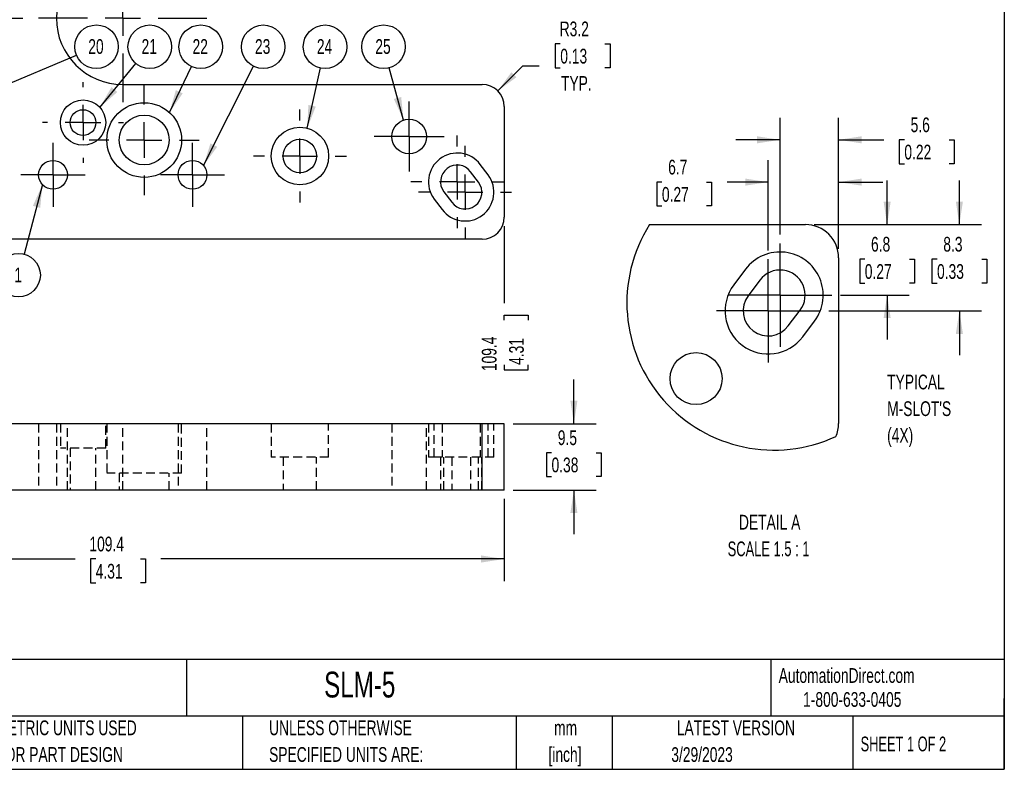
# Model space of a CAD drawing. Header units: millimetres. Extents: x 13 to 546, y 13 to 419.
# Tile 3 of 4: x 264 to 546, y 13 to 228. Entities that reach past the tile are written whole.
import ezdxf

# ---------------------------------------------------------------- set-up
doc = ezdxf.new("R2010")
doc.units = ezdxf.units.MM
doc.header["$LTSCALE"] = 2
doc.linetypes.add('CENTERX2', pattern=[20.32, 12.7, -2.54, 2.54, -2.54])
doc.linetypes.add('HIDDEN', pattern=[1.905, 1.27, -0.635])
for name, color, linetype in [('CENTER', 40, 'CENTERX2'), ('HIDDEN', 102, 'HIDDEN'), ('SLD-DEFPOINTS', 7, 'Continuous')]:
    doc.layers.add(name, color=color, linetype=linetype)
doc.layers.add('DIMENSIONS', color=140, linetype='Continuous', lineweight=25)
doc.layers.add('TEXT', color=140, linetype='Continuous', lineweight=25)
doc.styles.add('SLDTEXTSTYLE0', font='TXT', dxfattribs={"width": 0.7})
doc.styles.add('SLDTEXTSTYLE1', font='TXT', dxfattribs={"width": 0.65})
doc.styles.add('SLDTEXTSTYLE2', font='TXT', dxfattribs={"width": 0.653846})
doc.dimstyles.new('SLDDIMSTYLE1', dxfattribs={"dimtxt": 4.316016, "dimasz": 6.604, "dimexe": 0, "dimexo": 0.0625, "dimgap": 1.079004, "dimtad": 0, "dimtih": 1, "dimtoh": 1, "dimlfac": 0.5, "dimrnd": 1e-09, "dimzin": 12, "dimdsep": 46, "dimtxsty": 'SLDTEXTSTYLE0', "dimblk1": 'NONE', "dimblk2": 'NONE', "dimsah": 1, "dimcen": 0.09, "dimadec": 0, "dimazin": 3, "dimtfac": 1, "dimtofl": 0, "dimtmove": 0, "dimatfit": 3, "dimldrblk": 'NONE', "dimfxl": 0, "dimfrac": 2, "dimtolj": 1, "dimtzin": 12, "dimarcsym": 0})
doc.dimstyles.new('SLDDIMSTYLE10', dxfattribs={"dimtxt": 4.316016, "dimasz": 6.604, "dimexe": 0, "dimexo": 0.0625, "dimgap": 1.079004, "dimtad": 0, "dimtih": 1, "dimtoh": 1, "dimlfac": 0.5, "dimrnd": 1e-09, "dimzin": 12, "dimdsep": 46, "dimtxsty": 'SLDTEXTSTYLE0', "dimsah": 1, "dimcen": 0.09, "dimadec": 0, "dimazin": 3, "dimtfac": 1, "dimtmove": 0, "dimatfit": 0, "dimfxl": 0, "dimfrac": 2, "dimtolj": 1, "dimtzin": 12, "dimarcsym": 0})
doc.dimstyles.new('SLDDIMSTYLE11', dxfattribs={"dimtxt": 4.316016, "dimasz": 6.604, "dimexe": 0, "dimexo": 0.0625, "dimgap": 1.079004, "dimtad": 0, "dimtih": 1, "dimtoh": 1, "dimlfac": 0.333333, "dimrnd": 1e-09, "dimzin": 12, "dimdsep": 46, "dimtxsty": 'SLDTEXTSTYLE0', "dimsah": 1, "dimcen": 0.09, "dimadec": 0, "dimazin": 3, "dimtfac": 1, "dimtmove": 0, "dimatfit": 0, "dimfxl": 0, "dimfrac": 2, "dimtolj": 1, "dimtzin": 12, "dimarcsym": 0})
doc.dimstyles.new('SLDDIMSTYLE6', dxfattribs={"dimtxt": 4.316016, "dimasz": 6.604, "dimexe": 0, "dimexo": 0.0625, "dimgap": 1.079004, "dimtad": 0, "dimtih": 1, "dimtoh": 1, "dimlfac": 0.5, "dimrnd": 1e-09, "dimzin": 12, "dimdsep": 46, "dimtxsty": 'SLDTEXTSTYLE0', "dimsah": 1, "dimcen": 0, "dimadec": 0, "dimazin": 3, "dimtfac": 1, "dimtofl": 0, "dimtmove": 0, "dimatfit": 3, "dimfxl": 0, "dimfrac": 2, "dimtolj": 1, "dimtzin": 12, "dimarcsym": 0})
doc.dimstyles.new('SLDDIMSTYLE8', dxfattribs={"dimtxt": 0.18, "dimasz": 6.604, "dimexe": 0, "dimexo": 0.0625, "dimgap": 0, "dimtad": 0, "dimtih": 1, "dimtoh": 1, "dimdec": 0, "dimrnd": 1e-09, "dimzin": 0, "dimdsep": 46, "dimtxsty": 'Standard', "dimsah": 1, "dimcen": 0.09, "dimadec": 0, "dimazin": 0, "dimtfac": 6.604, "dimtdec": 0, "dimtofl": 0, "dimtmove": 0, "dimatfit": 3, "dimfxl": 0, "dimfrac": 2, "dimtolj": 1, "dimtzin": 0, "dimarcsym": 0})
doc.dimstyles.new('SLDDIMSTYLE9', dxfattribs={"dimtxt": 4.316016, "dimasz": 6.604, "dimexe": 0, "dimexo": 0.0625, "dimgap": 1.079004, "dimtad": 0, "dimtih": 1, "dimtoh": 1, "dimlfac": 0.5, "dimrnd": 1e-09, "dimzin": 12, "dimdsep": 46, "dimtxsty": 'SLDTEXTSTYLE0', "dimsah": 1, "dimcen": 0.09, "dimadec": 0, "dimazin": 3, "dimtfac": 1, "dimtofl": 0, "dimtmove": 0, "dimatfit": 3, "dimfxl": 0, "dimfrac": 2, "dimtolj": 1, "dimtzin": 12, "dimarcsym": 0})

# ---------------------------------------------------------------- blocks, each defined once
blk = doc.blocks.new('SW_NOTE_0')
at = {"layer": 'TEXT', "color": 0, "char_height": 3.175, "attachment_point": 1, "style": 'SLDTEXTSTYLE0'}
for s, insert in [('SWIVELLINK STANDARD SERIES METRIC MOUNTING PLATE, FOR USE WITH BALL BASES SLM-1 OR SLM-1-40 OR SLM-1XS AND COGNEX,', (0, 4.09)), ('DALSA AND KEYENCE CAMERAS.', (0, -2.14))]:
    blk.add_mtext(s, dxfattribs=dict(at, insert=insert))
blk = doc.blocks.new('SW_NOTE_0_1')
at = {"layer": 'TEXT', "color": 0, "char_height": 4.233, "attachment_point": 2, "style": 'SLDTEXTSTYLE0'}
for s, insert in [('mm', (5.69, 5.46)), ('[inch]', (5.52, -2.19))]:
    blk.add_mtext(s, dxfattribs=dict(at, insert=insert))
blk = doc.blocks.new('SW_NOTE_0_2')
at = {"layer": 'TEXT', "color": 0, "char_height": 4.2333, "attachment_point": 1, "style": 'SLDTEXTSTYLE0'}
for s, insert in [('UNLESS OTHERWISE', (0, 5.46)), ('SPECIFIED UNITS ARE:', (0, -2.19))]:
    blk.add_mtext(s, dxfattribs=dict(at, insert=insert))
blk = doc.blocks.new('SW_NOTE_0_6')
at = {"layer": 'TEXT', "color": 0, "char_height": 4.2333, "attachment_point": 1, "style": 'SLDTEXTSTYLE0'}
for s, insert in [('METRIC UNITS USED', (0, 5.46)), ('FOR PART DESIGN', (0, -2.19))]:
    blk.add_mtext(s, dxfattribs=dict(at, insert=insert))
blk = doc.blocks.new('_D_3')
at = {"layer": 'DIMENSIONS'}
for p, q in [((402.65, 168.67), (402.65, 146.51)), ((402.65, 141.63), (402.65, 143.08)), ((402.65, 143.08), (409.5, 143.08)), ((409.5, 143.08), (409.5, 141.63)), ((402.65, 128.8), (402.65, 127.35)), ((402.65, 127.35), (409.5, 127.35)), ((409.5, 127.35), (409.5, 128.8))]:
    blk.add_line(p, q, dxfattribs=at)
at = {"layer": 'DIMENSIONS', "char_height": 4.233, "attachment_point": 1, "rotation": 90, "style": 'SLDTEXTSTYLE0'}
for s, insert in [('109.4', (396.22, 127.01)), ('4.31', (404.05, 128.8))]:
    blk.add_mtext(s, dxfattribs=dict(at, insert=insert))
blk = doc.blocks.new('_None')
blk = doc.blocks.new('_D_10')
at = {"layer": 'DIMENSIONS'}
for p, q in [((418.74, 220.95), (417.29, 220.95)), ((417.29, 220.95), (417.29, 214.09)), ((431.56, 220.95), (433.01, 220.95)), ((433.01, 220.95), (433.01, 214.09)), ((400.79, 207.45), (408.02, 214.69)), ((408.02, 214.69), (412.67, 214.69)), ((417.29, 214.09), (418.74, 214.09)), ((433.01, 214.09), (431.56, 214.09))]:
    blk.add_line(p, q, dxfattribs=at)
blk.add_solid([(400.79, 207.45), (406.17, 211.4), (404.74, 212.84)], dxfattribs=at)
at = {"layer": 'DIMENSIONS', "char_height": 4.233, "attachment_point": 1, "style": 'SLDTEXTSTYLE0'}
for s, insert in [('R3.2', (418.57, 227.38)), ('0.13', (418.74, 219.55)), ('TYP.', (418.95, 211.73))]:
    blk.add_mtext(s, dxfattribs=dict(at, insert=insert))
blk = doc.blocks.new('SW_NOTE_0_7')
at = {"layer": 'TEXT', "color": 0}
blk.add_circle((-1.59, -6.04), 6.25, dxfattribs=at)
at = {"layer": 'TEXT', "color": 0, "insert": (-1.67, -3.86), "char_height": 4.23, "attachment_point": 2, "style": 'SLDTEXTSTYLE0'}
blk.add_mtext('1', dxfattribs=at)
blk = doc.blocks.new('SW_NOTE_0_26')
at = {"layer": 'TEXT', "color": 0}
blk.add_circle((5.76, 2.43), 6.25, dxfattribs=at)
at = {"layer": 'TEXT', "color": 0, "insert": (5.61, 4.61), "char_height": 4.233, "attachment_point": 2, "style": 'SLDTEXTSTYLE0'}
blk.add_mtext('20', dxfattribs=at)
blk = doc.blocks.new('SW_NOTE_0_27')
at = {"layer": 'TEXT', "color": 0}
blk.add_circle((3.97, 4.82), 6.25, dxfattribs=at)
at = {"layer": 'TEXT', "color": 0, "insert": (3.82, 7.01), "char_height": 4.233, "attachment_point": 2, "style": 'SLDTEXTSTYLE0'}
blk.add_mtext('21', dxfattribs=at)
blk = doc.blocks.new('SW_NOTE_0_28')
at = {"layer": 'TEXT', "color": 0}
blk.add_circle((2.68, 5.64), 6.25, dxfattribs=at)
at = {"layer": 'TEXT', "color": 0, "insert": (2.53, 7.83), "char_height": 4.233, "attachment_point": 2, "style": 'SLDTEXTSTYLE0'}
blk.add_mtext('22', dxfattribs=at)
blk = doc.blocks.new('SW_NOTE_0_29')
at = {"layer": 'TEXT', "color": 0}
blk.add_circle((2.8, 5.58), 6.25, dxfattribs=at)
at = {"layer": 'TEXT', "color": 0, "insert": (2.65, 7.77), "char_height": 4.233, "attachment_point": 2, "style": 'SLDTEXTSTYLE0'}
blk.add_mtext('23', dxfattribs=at)
blk = doc.blocks.new('SW_NOTE_0_30')
at = {"layer": 'TEXT', "color": 0}
blk.add_circle((1.34, 6.1), 6.25, dxfattribs=at)
at = {"layer": 'TEXT', "color": 0, "insert": (1.19, 8.29), "char_height": 4.233, "attachment_point": 2, "style": 'SLDTEXTSTYLE0'}
blk.add_mtext('24', dxfattribs=at)
blk = doc.blocks.new('SW_NOTE_0_31')
at = {"layer": 'TEXT', "color": 0}
blk.add_circle((-1.64, 6.03), 6.25, dxfattribs=at)
at = {"layer": 'TEXT', "color": 0, "insert": (-1.79, 8.21), "char_height": 4.233, "attachment_point": 2, "style": 'SLDTEXTSTYLE0'}
blk.add_mtext('25', dxfattribs=at)
blk = doc.blocks.new('SW_CENTERMARKSYMBOL_8')
at = {"layer": 'CENTER', "color": 0}
for p, q in [((0, 10.16), (0, 15.7988)), ((0, 0), (0, 5.08)), ((-10.16, 0), (-15.7988, 0)), ((0, 0), (-5.08, 0)), ((0, 0), (0, -5.08)), ((0, 0), (5.08, 0)), ((10.16, 0), (15.7988, 0)), ((0, -10.16), (0, -15.7988))]:
    blk.add_line(p, q, dxfattribs=at)
blk = doc.blocks.new('SW_CENTERMARKSYMBOL_18')
at = {"layer": 'CENTER', "color": 0}
for p, q in [((0, 10.16), (0, 11.58)), ((0, 0), (0, 5.08)), ((-10.16, 0), (-11.58, 0)), ((0, 0), (-5.08, 0)), ((0, 0), (0, -5.08)), ((0, 0), (5.08, 0)), ((10.16, 0), (11.58, 0)), ((0, -10.16), (0, -11.58))]:
    blk.add_line(p, q, dxfattribs=at)
blk = doc.blocks.new('SW_CENTERMARKSYMBOL_19')
at = {"layer": 'CENTER', "color": 0}
for p, q in [((0, 5.08), (0, 9.214)), ((0, 0), (0, 5.08)), ((-5.08, 0), (-9.214, 0)), ((0, 0), (-5.08, 0)), ((0, 0), (0, -5.08)), ((0, 0), (5.08, 0)), ((5.08, 0), (9.214, 0)), ((0, -5.08), (0, -9.214))]:
    blk.add_line(p, q, dxfattribs=at)
blk = doc.blocks.new('SW_CENTERMARKSYMBOL_20')
at = {"layer": 'CENTER', "color": 0}
for p, q in [((0, 10.16), (0, 15.7988)), ((0, 0), (0, 5.08)), ((-10.16, 0), (-15.7988, 0)), ((0, 0), (-5.08, 0)), ((0, 0), (0, -5.08)), ((0, 0), (5.08, 0)), ((10.16, 0), (15.7988, 0)), ((0, -10.16), (0, -15.7988))]:
    blk.add_line(p, q, dxfattribs=at)
blk = doc.blocks.new('SW_CENTERMARKSYMBOL_21')
at = {"layer": 'CENTER', "color": 0}
for p, q in [((0, 5.08), (0, 9.214)), ((0, 0), (0, 5.08)), ((-5.08, 0), (-9.214, 0)), ((0, 0), (-5.08, 0)), ((0, 0), (0, -5.08)), ((0, 0), (5.08, 0)), ((5.08, 0), (9.214, 0)), ((0, -5.08), (0, -9.214))]:
    blk.add_line(p, q, dxfattribs=at)
blk = doc.blocks.new('SW_CENTERMARKSYMBOL_22')
at = {"layer": 'CENTER', "color": 0}
for p, q in [((0, 10.16), (0, 13.33)), ((0, 0), (0, 5.08)), ((-10.16, 0), (-13.33, 0)), ((0, 0), (-5.08, 0)), ((0, 0), (0, -5.08)), ((0, 0), (5.08, 0)), ((10.16, 0), (13.33, 0)), ((0, -10.16), (0, -13.33))]:
    blk.add_line(p, q, dxfattribs=at)
blk = doc.blocks.new('SW_CENTERMARKSYMBOL_23')
at = {"layer": 'CENTER', "color": 0}
for p, q in [((0, 5.08), (0, 10.05586)), ((0, 0), (0, 5.08)), ((-5.08, 0), (-10.05586, 0)), ((0, 0), (-5.08, 0)), ((0, 0), (0, -5.08)), ((0, 0), (5.08, 0)), ((5.08, 0), (10.05586, 0)), ((0, -5.08), (0, -10.05586))]:
    blk.add_line(p, q, dxfattribs=at)
blk = doc.blocks.new('SW_CENTERMARKSYMBOL_24')
at = {"layer": 'CENTER', "color": 0}
for p, q in [((0, 10.16), (0, 13.33)), ((0, 0), (0, 5.08)), ((-10.16, 0), (-13.33, 0)), ((0, 0), (-5.08, 0)), ((0, 0), (0, -5.08)), ((0, 0), (5.08, 0)), ((10.16, 0), (13.33, 0)), ((0, -10.16), (0, -13.33))]:
    blk.add_line(p, q, dxfattribs=at)
blk = doc.blocks.new('SW_CENTERMARKSYMBOL_25')
at = {"layer": 'CENTER', "color": 0}
for p, q in [((0, 10.16), (0, 13.33)), ((0, 0), (0, 5.08)), ((-10.16, 0), (-13.33, 0)), ((0, 0), (-5.08, 0)), ((0, 0), (0, -5.08)), ((0, 0), (5.08, 0)), ((10.16, 0), (13.33, 0)), ((0, -10.16), (0, -13.33))]:
    blk.add_line(p, q, dxfattribs=at)
blk = doc.blocks.new('SW_CENTERMARKSYMBOL_33')
at = {"layer": 'CENTER', "color": 0}
for p, q in [((0, 10.16), (0, 24.13)), ((0, 0), (0, 5.08)), ((-10.16, 0), (-24.13, 0)), ((0, 0), (-5.08, 0)), ((0, 0), (0, -5.08)), ((0, 0), (5.08, 0)), ((10.16, 0), (24.13, 0)), ((0, -10.16), (0, -24.13))]:
    blk.add_line(p, q, dxfattribs=at)
blk = doc.blocks.new('_D_12')
at = {"layer": 'DIMENSIONS'}
for p, q in [((183.85, 90.33), (183.85, 66.73)), ((402.65, 90.33), (402.65, 66.73)), ((183.85, 73.08), (279.63, 73.08)), ((285.48, 73.08), (284.03, 73.08)), ((284.03, 73.08), (284.03, 66.22)), ((298.3, 73.08), (299.75, 73.08)), ((299.75, 73.08), (299.75, 66.22)), ((402.65, 73.08), (304.15, 73.08)), ((284.03, 66.22), (285.48, 66.22)), ((299.75, 66.22), (298.3, 66.22))]:
    blk.add_line(p, q, dxfattribs=at)
for points in [[(183.85, 73.08), (190.45, 72.06), (190.45, 74.1)], [(402.65, 73.08), (396.04, 74.1), (396.04, 72.06)]]:
    blk.add_solid(points, dxfattribs=at)
at = {"layer": 'DIMENSIONS', "char_height": 4.233, "attachment_point": 1, "style": 'SLDTEXTSTYLE0'}
for s, insert in [('109.4', (283.68, 79.5)), ('4.31', (285.48, 71.68))]:
    blk.add_mtext(s, dxfattribs=dict(at, insert=insert))
blk = doc.blocks.new('_D_13')
at = {"layer": 'DIMENSIONS'}
for p, q in [((422.65, 111.92), (422.65, 124.62)), ((405.19, 111.92), (429, 111.92)), ((416.23, 103.6), (414.78, 103.6)), ((414.78, 103.6), (414.78, 96.74)), ((429.06, 103.6), (430.51, 103.6)), ((430.51, 103.6), (430.51, 96.74)), ((414.78, 96.74), (416.23, 96.74)), ((430.51, 96.74), (429.06, 96.74)), ((405.19, 92.87), (429, 92.87)), ((422.65, 92.87), (422.65, 80.17))]:
    blk.add_line(p, q, dxfattribs=at)
for points in [[(422.65, 111.92), (423.66, 118.52), (421.63, 118.52)], [(422.65, 92.87), (421.63, 86.27), (423.66, 86.27)]]:
    blk.add_solid(points, dxfattribs=at)
at = {"layer": 'DIMENSIONS', "char_height": 4.233, "attachment_point": 1, "style": 'SLDTEXTSTYLE0'}
for s, insert in [('9.5', (418.03, 110.02)), ('0.38', (416.23, 102.2))]:
    blk.add_mtext(s, dxfattribs=dict(at, insert=insert))
blk = doc.blocks.new('_D_14')
at = {"layer": 'DIMENSIONS'}
for p, q in [((478.38, 161.68), (478.38, 187.62)), ((498.58, 162.1), (498.58, 187.62)), ((447.89, 181.27), (446.44, 181.27)), ((446.44, 181.27), (446.44, 174.42)), ((460.71, 181.27), (462.16, 181.27)), ((462.16, 181.27), (462.16, 174.42)), ((478.38, 181.27), (466.56, 181.27)), ((498.58, 181.27), (511.28, 181.27)), ((446.44, 174.42), (447.89, 174.42)), ((462.16, 174.42), (460.71, 174.42))]:
    blk.add_line(p, q, dxfattribs=at)
for points in [[(478.38, 181.27), (471.78, 182.29), (471.78, 180.26)], [(498.58, 181.27), (505.18, 180.26), (505.18, 182.29)]]:
    blk.add_solid(points, dxfattribs=at)
at = {"layer": 'DIMENSIONS', "char_height": 4.233, "attachment_point": 1, "style": 'SLDTEXTSTYLE0'}
for s, insert in [('6.7', (449.68, 187.7)), ('0.27', (447.89, 179.87))]:
    blk.add_mtext(s, dxfattribs=dict(at, insert=insert))
blk = doc.blocks.new('_D_15')
at = {"layer": 'DIMENSIONS'}
for p, q in [((481.78, 166.19), (481.78, 199.77)), ((498.58, 162.1), (498.58, 199.77)), ((481.78, 193.42), (469.08, 193.42)), ((498.58, 193.42), (511.59, 193.42)), ((517.43, 193.42), (515.98, 193.42)), ((515.98, 193.42), (515.98, 186.56)), ((530.26, 193.42), (531.71, 193.42)), ((531.71, 193.42), (531.71, 186.56)), ((515.98, 186.56), (517.43, 186.56)), ((531.71, 186.56), (530.26, 186.56))]:
    blk.add_line(p, q, dxfattribs=at)
for points in [[(481.78, 193.42), (475.17, 194.43), (475.17, 192.4)], [(498.58, 193.42), (505.18, 192.4), (505.18, 194.43)]]:
    blk.add_solid(points, dxfattribs=at)
at = {"layer": 'DIMENSIONS', "char_height": 4.233, "attachment_point": 1, "style": 'SLDTEXTSTYLE0'}
for s, insert in [('5.6', (519.23, 199.84)), ('0.22', (517.43, 192.02))]:
    blk.add_mtext(s, dxfattribs=dict(at, insert=insert))
blk = doc.blocks.new('_D_16')
at = {"layer": 'DIMENSIONS'}
for p, q in [((512.49, 169.08), (512.49, 181.78)), ((491.59, 169.08), (518.84, 169.08)), ((506.08, 159.13), (504.63, 159.13)), ((504.63, 159.13), (504.63, 152.27)), ((518.9, 159.13), (520.35, 159.13)), ((520.35, 159.13), (520.35, 152.27)), ((504.63, 152.27), (506.08, 152.27)), ((520.35, 152.27), (518.9, 152.27)), ((499.14, 148.83), (518.84, 148.83)), ((512.49, 148.83), (512.49, 136.13))]:
    blk.add_line(p, q, dxfattribs=at)
for points in [[(512.49, 169.08), (513.51, 175.69), (511.48, 175.69)], [(512.49, 148.83), (511.48, 142.23), (513.51, 142.23)]]:
    blk.add_solid(points, dxfattribs=at)
at = {"layer": 'DIMENSIONS', "char_height": 4.233, "attachment_point": 1, "style": 'SLDTEXTSTYLE0'}
for s, insert in [('6.8', (507.87, 165.56)), ('0.27', (506.08, 157.73))]:
    blk.add_mtext(s, dxfattribs=dict(at, insert=insert))
blk = doc.blocks.new('_D_17')
at = {"layer": 'DIMENSIONS'}
for p, q in [((533.21, 169.08), (533.21, 181.78)), ((491.59, 169.08), (539.56, 169.08)), ((526.8, 159.13), (525.35, 159.13)), ((525.35, 159.13), (525.35, 152.27)), ((539.63, 159.13), (541.08, 159.13)), ((541.08, 159.13), (541.08, 152.27)), ((525.35, 152.27), (526.8, 152.27)), ((541.08, 152.27), (539.63, 152.27)), ((495.74, 144.32), (539.56, 144.32)), ((533.21, 144.32), (533.21, 131.62))]:
    blk.add_line(p, q, dxfattribs=at)
for points in [[(533.21, 169.08), (534.23, 175.69), (532.2, 175.69)], [(533.21, 144.32), (532.2, 137.71), (534.23, 137.71)]]:
    blk.add_solid(points, dxfattribs=at)
at = {"layer": 'DIMENSIONS', "char_height": 4.233, "attachment_point": 1, "style": 'SLDTEXTSTYLE0'}
for s, insert in [('8.3', (528.6, 165.56)), ('0.33', (526.8, 157.73))]:
    blk.add_mtext(s, dxfattribs=dict(at, insert=insert))
blk = doc.blocks.new('SW_NOTE_0_32')
at = {"layer": 'TEXT', "color": 0, "attachment_point": 2}
for s, insert, char_height, style in [('DETAIL A', (12.83, 5.46), 4.233, 'SLDTEXTSTYLE0'), ('SCALE 1.5 : 1', (12.51, -2.19), 4.2333, 'SLDTEXTSTYLE2')]:
    blk.add_mtext(s, dxfattribs=dict(at, insert=insert, char_height=char_height, style=style))
blk = doc.blocks.new('SW_NOTE_0_33')
at = {"layer": 'TEXT', "color": 0, "char_height": 4.233, "attachment_point": 1, "style": 'SLDTEXTSTYLE0'}
for s, insert in [('TYPICAL', (0, 5.46)), ("M-SLOT'S", (0, -2.19)), ('(4X)', (0, -9.83))]:
    blk.add_mtext(s, dxfattribs=dict(at, insert=insert))
blk = doc.blocks.new('SW_CENTERMARKSYMBOL_34')
at = {"layer": 'CENTER', "color": 0}
for p, q in [((0, 7.62), (0, 14.82)), ((0, 0), (0, 7.62)), ((-7.62, 0), (-14.82, 0)), ((0, 0), (-7.62, 0)), ((0, 0), (0, -7.62)), ((0, 0), (7.62, 0)), ((7.62, 0), (14.82, 0)), ((0, -7.62), (0, -14.82))]:
    blk.add_line(p, q, dxfattribs=at)
blk = doc.blocks.new('SW_CENTERMARKSYMBOL_35')
at = {"layer": 'CENTER', "color": 0}
for p, q in [((0, 7.62), (0, 14.82)), ((0, 0), (0, 7.62)), ((-7.62, 0), (-14.82, 0)), ((0, 0), (-7.62, 0)), ((0, 0), (0, -7.62)), ((0, 0), (7.62, 0)), ((7.62, 0), (14.82, 0)), ((0, -7.62), (0, -14.82))]:
    blk.add_line(p, q, dxfattribs=at)

msp = doc.modelspace()

# ---------------------------------------------------------------- linework, layer by layer
for p, q in [((293.24503, 209.31081), (396.29503, 209.31081)), ((402.64503, 202.96081), (402.64503, 171.21081)), ((395.28227, 181.24448), (393.02027, 184.25448)), ((398.04029, 183.31712), (395.77829, 186.32712)), ((385.34578, 178.48714), (387.60778, 175.47714)), ((382.58776, 176.4145), (384.84976, 173.4045)), ((444.33784, 169.08195), (489.05257, 169.08195)), ((396.29503, 164.86081), (190.19503, 164.86081)), ((498.57756, 159.55695), (498.57756, 111.93195)), ((471.88468, 156.26641), (468.49167, 151.75141)), ((476.02171, 153.15745), (472.6287, 148.64245)), ((484.14044, 139.99145), (487.53343, 144.50644)), ((488.27747, 136.88249), (491.67046, 141.39749)), ((396.29503, 111.91971), (190.19503, 111.91971)), ((396.29503, 92.86971), (396.29503, 111.91971)), ((402.64503, 111.91971), (396.29503, 111.91971)), ((402.64503, 92.86971), (402.64503, 111.91971)), ((396.29503, 92.86971), (190.19503, 92.86971)), ((402.64503, 92.86971), (396.29503, 92.86971))]:
    msp.add_line(p, q)
for centre, radius in [((281.84503, 198.36081), 6.5), ((299.38862, 193.36081), 10.7188), ((281.84503, 198.36081), 3.7), ((299.38862, 193.36081), 7.14375), ((375.37792, 194.34026), 4.97586), ((344.04503, 188.76081), 8.25), ((344.04503, 188.76081), 4.8), ((273.24503, 183.36081), 4.134), ((313.24503, 183.36081), 4.134), ((457.6769, 124.86279), 7.46379)]:
    msp.add_circle(centre, radius)
for centre, radius, start, end in [((293.24503, 228.36081), 19.05, 90, 270), ((396.29503, 202.96081), 6.35, 0, 90), ((389.18303, 181.37081), 8.25, 36.9246795, 216.9246795), ((389.18303, 181.37081), 4.8, 36.9246795, 216.9246795), ((391.44503, 178.36081), 8.25, 216.9246795, 36.9246795), ((391.44503, 178.36081), 4.8, 216.9246795, 36.9246795), ((396.29503, 171.21081), 6.35, 270, 0), ((489.05257, 159.55696), 9.52499, 359.9999089, 90.0000238), ((481.77757, 148.83195), 12.375, 323.0753053, 143.0753059), ((481.77757, 148.83195), 7.2, 323.0752696, 143.0753319), ((478.38457, 144.31695), 12.375, 143.0753245, 323.0753178), ((478.38457, 144.31695), 7.2, 143.0753808, 323.0753097), ((489.67925, 111.87712), 8.89849, 335.7982229, 0.3530563)]:
    msp.add_arc(centre, radius, start, end)
at = {"layer": 'HIDDEN'}
for p, q in [((269.11103, 111.91971), (269.11103, 92.86971)), ((274.19503, 111.91971), (274.19503, 92.86971)), ((275.34503, 111.91971), (275.34503, 104.91971)), ((277.37903, 92.86971), (277.37903, 111.91971)), ((288.34503, 104.91971), (288.34503, 111.91971)), ((288.66982, 111.91971), (288.66982, 97.69571)), ((293.24503, 92.86971), (293.24503, 111.91971)), ((309.11103, 111.91971), (309.11103, 92.86971)), ((310.10742, 97.69571), (310.10742, 111.91971)), ((317.37903, 92.86971), (317.37903, 111.91971)), ((335.79503, 111.91971), (335.79503, 102.31971)), ((352.29503, 102.31971), (352.29503, 111.91971)), ((370.40206, 111.91971), (370.40206, 92.86971)), ((380.35378, 92.86971), (380.35378, 111.91971)), ((380.93303, 111.91971), (380.93303, 102.31971)), ((382.58776, 102.31971), (382.58776, 111.91971)), ((384.84976, 111.91971), (384.84976, 102.31971)), ((395.77829, 111.91971), (395.77829, 102.31971)), ((396.29503, 92.86971), (396.29503, 111.91971)), ((398.04029, 102.31971), (398.04029, 111.91971)), ((399.69503, 102.31971), (399.69503, 111.91971)), ((288.34503, 104.91971), (275.34503, 104.91971)), ((278.14503, 104.91971), (278.14503, 92.86971)), ((285.54503, 92.86971), (285.54503, 104.91971)), ((352.29503, 102.31971), (335.79503, 102.31971)), ((339.24503, 102.31971), (339.24503, 92.86971)), ((348.84503, 92.86971), (348.84503, 102.31971)), ((382.58776, 102.31971), (380.93303, 102.31971)), ((384.84976, 102.31971), (382.58776, 102.31971)), ((384.38303, 102.31971), (384.38303, 92.86971)), ((399.69503, 102.31971), (384.84976, 102.31971)), ((385.34578, 92.86971), (385.34578, 102.31971)), ((387.60778, 102.31971), (387.60778, 92.86971)), ((393.02027, 102.31971), (393.02027, 92.86971)), ((395.28227, 92.86971), (395.28227, 102.31971)), ((396.24503, 92.86971), (396.24503, 102.31971)), ((310.10742, 97.69571), (288.66982, 97.69571)), ((292.24487, 97.69571), (292.24487, 92.86971)), ((306.53237, 92.86971), (306.53237, 97.69571))]:
    msp.add_line(p, q, dxfattribs=at)
at = {"layer": 'SLD-DEFPOINTS'}
msp.add_arc((480.08107, 146.57445), 42.23939, 147.8013889, 294.7957444, dxfattribs=at)
at = {"layer": 'TEXT'}
for p, q in [((546.1, 419.1), (546.1, 12.7)), ((546.1, 44.25222), (12.7, 44.25222)), ((311.51779, 44.25222), (311.51779, 27.94)), ((479.15075, 44.25222), (479.15075, 27.94)), ((546.1, 12.7), (546.1, 33.02)), ((546.1, 27.94), (12.7, 27.94)), ((327.56035, 27.94), (327.56035, 12.7)), ((406.04861, 27.94), (406.04861, 12.7)), ((433.6242, 27.94), (433.6242, 12.7)), ((502.6975, 27.94), (502.6975, 12.7)), ((12.7, 12.7), (546.1, 12.7))]:
    msp.add_line(p, q, dxfattribs=at)

# ---------------------------------------------------------------- block references
at = {"layer": 'CENTER'}
for name, p in [('SW_CENTERMARKSYMBOL_33', (293.24503, 228.36081)), ('SW_CENTERMARKSYMBOL_8', (248.79503, 228.36081)), ('SW_CENTERMARKSYMBOL_18', (281.84503, 198.36081)), ('SW_CENTERMARKSYMBOL_20', (299.38862, 193.36081)), ('SW_CENTERMARKSYMBOL_23', (375.37792, 194.34026)), ('SW_CENTERMARKSYMBOL_22', (344.04503, 188.76081)), ('SW_CENTERMARKSYMBOL_19', (273.24503, 183.36081)), ('SW_CENTERMARKSYMBOL_21', (313.24503, 183.36081)), ('SW_CENTERMARKSYMBOL_24', (389.18303, 181.37081)), ('SW_CENTERMARKSYMBOL_25', (391.44503, 178.36081)), ('SW_CENTERMARKSYMBOL_34', (481.77757, 148.83195)), ('SW_CENTERMARKSYMBOL_35', (478.38456, 144.31695))]:
    msp.add_blockref(name, p, dxfattribs=at)
at = {"layer": 'TEXT'}
for name, p in [('SW_NOTE_0_26', (279.94603, 217.7155)), ('SW_NOTE_0_27', (297.01467, 215.31981)), ('SW_NOTE_0_28', (312.92792, 214.50107)), ('SW_NOTE_0_29', (330.72446, 214.55792)), ('SW_NOTE_0_30', (349.93396, 214.04031)), ('SW_NOTE_0_31', (369.67987, 214.1151)), ('SW_NOTE_0_7', (264.94388, 160.61186)), ('SW_NOTE_0_33', (512.49201, 120.54824)), ('SW_NOTE_0_32', (465.96878, 80.29983)), ('SW_NOTE_0', (15.93147, 36.43156)), ('SW_NOTE_0_6', (256.95674, 21.27093)), ('SW_NOTE_0_2', (335.21583, 21.27093)), ('SW_NOTE_0_1', (414.5722, 21.26553))]:
    msp.add_blockref(name, p, dxfattribs=at)

# ---------------------------------------------------------------- texts
for s, insert, char_height, attachment_point, style in [('SLM-5', (351.0036, 40.72877), 7.408333, 1, 'SLDTEXTSTYLE0'), ('AutomationDirect.com', (481.38992, 41.75306), 4.2333333, 1, 'SLDTEXTSTYLE0'), ('1-800-633-0405', (488.38316, 34.87405), 4.2333333, 1, 'SLDTEXTSTYLE0'), ('LATEST VERSION', (469.10426, 26.72799), 4.2333333, 2, 'SLDTEXTSTYLE0'), ('SHEET 1 OF 2', (504.88257, 22.10298), 4.2333333, 1, 'SLDTEXTSTYLE1'), ('3/29/2023', (459.40299, 19.05508), 4.233333, 2, 'SLDTEXTSTYLE0')]:
    msp.add_mtext(s, dxfattribs=dict(at, insert=insert, char_height=char_height, attachment_point=attachment_point, style=style))

# ---------------------------------------------------------------- dimensions: what is measured, and where the dimension line sits
at = {"layer": 'DIMENSIONS'}
dim = msp.add_radius_dim(center=(396.2950255, 202.9608131), mpoint=(400.7851536, 207.4509412), text='<>\\PTYP.', dimstyle='SLDDIMSTYLE6', dxfattribs=at)
dim.commit()
dim.dimension.update_dxf_attribs({"geometry": '_D_10', "text_midpoint": (425.1521393, 216.9170693), "dimtype": 164})
for base, p1, p2, angle, dimstyle, picture, middle in [((498.57757, 193.4177), (481.77757, 163.65195), (498.57757, 159.55695), 0, 'SLDDIMSTYLE11', '_D_15', (523.84645, 193.4177)), ((498.57757, 181.27471), (478.38457, 159.13695), (498.57757, 159.55695), 0, 'SLDDIMSTYLE11', '_D_14', (454.30048, 181.27471)), ((512.49201, 169.08195), (496.59757, 148.83195), (489.05257, 169.08195), 90, 'SLDDIMSTYLE11', '_D_16', (512.49201, 159.13354)), ((533.2138669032, 144.3169493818), (489.0525694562, 169.0819493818), (493.2045680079, 144.3169493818), 90, 'SLDDIMSTYLE11', '_D_17', (533.2138669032, 159.133540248)), ((422.6450255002, 111.9197061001), (402.6450255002, 92.8697061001), (402.6450255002, 111.9197061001), 90, 'SLDDIMSTYLE10', '_D_13', (422.6450255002, 103.5983204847))]:
    dim = msp.add_linear_dim(base=base, p1=p1, p2=p2, angle=angle, dimstyle=dimstyle, dxfattribs=at)
    dim.commit()
    dim.dimension.update_dxf_attribs({"geometry": picture, "text_midpoint": middle, "dimtype": 160})
dim = msp.add_ordinate_dim(feature_location=(402.64503, 171.21081), offset=(0, -24.69984), dtype=1, origin=(183.84503, 171.21081), dimstyle='SLDDIMSTYLE1', dxfattribs=at)
dim.commit()
dim.dimension.update_dxf_attribs({"geometry": '_D_3', "text_midpoint": (402.64503, 135.21621)})
dim = msp.add_linear_dim(base=(183.84503, 73.08056), p1=(402.64503, 92.86971), p2=(183.84503, 92.86971), dimstyle='SLDDIMSTYLE9', dxfattribs=at)
dim.commit()
dim.dimension.update_dxf_attribs({"geometry": '_D_12', "text_midpoint": (291.8885, 73.08056), "dimtype": 160})

# ---------------------------------------------------------------- leaders
at = {"layer": 'TEXT'}
for points in [[(251.76491, 205.83653), (279.94603, 217.7155)], [(286.65159, 202.73653), (297.01467, 215.31981)], [(306.62922, 201.26438), (312.92792, 214.50107)], [(316.41121, 186.01887), (330.72446, 214.55792)], [(346.1359, 196.74146), (349.93396, 214.04031)], [(373.7872, 199.055), (369.67987, 214.1151)], [(270.2001, 180.56468), (264.94388, 160.61186)]]:
    msp.add_leader(points, dimstyle='SLDDIMSTYLE8', dxfattribs=at)

doc.saveas('drawing.dxf')
